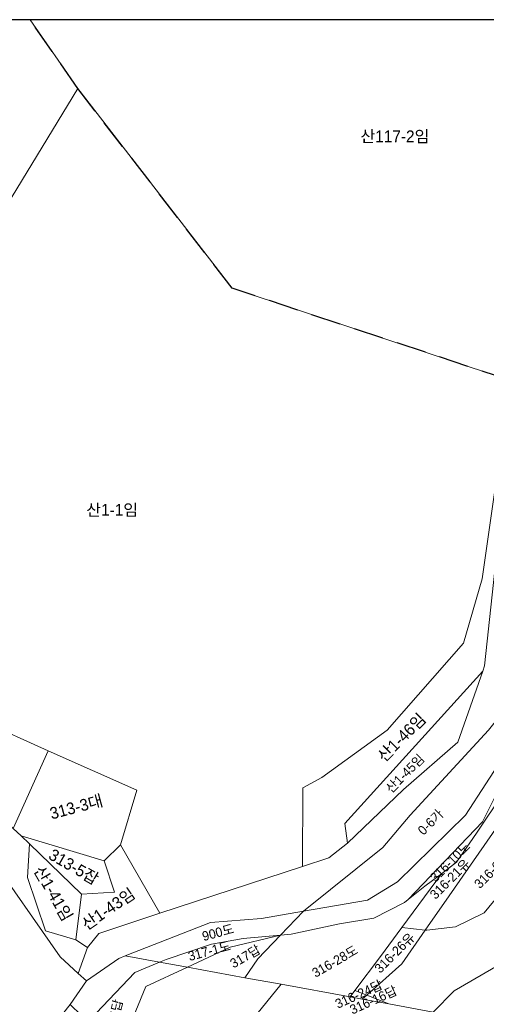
# Model space of a CAD drawing. Header units: metres. Extents: x 183400 to 184400, y 422200 to 427800.
# Tile 209 of 221: x 183982 to 184081, y 427591 to 427800. Entities that reach past the tile are written whole.
import ezdxf
from ezdxf.enums import TextEntityAlignment as Align

# ---------------------------------------------------------------- set-up
doc = ezdxf.new("R2010")
doc.units = ezdxf.units.M
doc.linetypes.add('DASHED2', pattern=[9.525, 6.35, -3.175])
doc.layers.add('동별경계', color=3, linetype='DASHED2')
doc.layers.add('일람표', color=7, linetype='Continuous')
doc.layers.add('지번', color=252, linetype='Continuous', lineweight=5)
doc.layers.add('지적', color=252, linetype='Continuous', lineweight=5)
doc.styles.add('UPM', font='Gulim.ttf')

msp = doc.modelspace()

# ---------------------------------------------------------------- linework, layer by layer
at = {"layer": '동별경계', "linetype": 'DASHED2'}
msp.add_lwpolyline([(184124.38, 427715.58), (184123.64, 427716.24), (184117.67, 427718.55), (184113.9, 427719.62), (184104.83, 427720.44), (184105.9, 427718.74), (184087.06, 427723.04), (184086.04, 427723.33), (184026.91, 427742.92), (183994.06, 427785.38), (183983.97, 427800)], dxfattribs=at)
at = {"layer": '일람표'}
msp.add_lwpolyline([(183600, 427400), (184200, 427400), (184200, 427800), (183600, 427800)], close=True, dxfattribs=at)
at = {"layer": '지적', "linetype": 'Continuous'}
for points in [[(183886.34, 427800), (183907.45, 427754.04), (183934.58, 427721.84), (183957.58, 427736.21), (183968.38, 427741.39), (183973.47, 427751.62), (183994.06, 427785.38), (183983.97, 427800)], [(183983.97, 427800), (183994.06, 427785.38), (184026.91, 427742.92), (184086.04, 427723.33), (184087.06, 427723.04), (184105.9, 427718.74), (184104.83, 427720.44), (184104.48, 427721.6), (184101.22, 427727.19), (184100.07, 427729.73), (184098.33, 427735.01), (184096.01, 427753.7), (184093.74, 427754.93), (184093.99, 427768.82), (184099.81, 427789.51), (184100.69, 427797.92), (184100.39, 427800)], [(183973.61, 427650.98), (183987.78, 427644.66), (184006.63, 427636.3), (184003.14, 427624.64), (184011.52, 427610.11), (184041.81, 427620.06), (184041.91, 427636.74), (184045.96, 427638.93), (184059.82, 427649.02), (184076.04, 427667.53), (184080.03, 427681.21), (184086.04, 427723.33), (184026.91, 427742.92), (183994.06, 427785.38), (183973.47, 427751.62)], [(184087.06, 427723.04), (184080.53, 427662.7), (184080.14, 427661.57), (184074.88, 427646.46), (184063.28, 427636.42), (184051.39, 427625.04), (184047.44, 427621.91), (184041.81, 427620.06), (184011.52, 427610.11), (183998.52, 427605.83), (183996.14, 427602.84), (183994.16, 427597.33), (183995.93, 427595.72), (184002.78, 427600.51), (184004.14, 427601.05), (184022.28, 427608.14), (184033.13, 427609), (184042.07, 427610.55), (184058.9, 427624.11), (184064.73, 427630.93), (184081.36, 427648.99)], [(184086.04, 427723.33), (184080.03, 427681.21), (184076.04, 427667.53), (184059.82, 427649.02), (184045.96, 427638.93), (184041.91, 427636.74), (184041.81, 427620.06), (184047.44, 427621.91), (184051.39, 427625.04), (184050.82, 427629.22), (184080.14, 427661.57), (184080.53, 427662.7), (184087.06, 427723.04), (184086.04, 427723.33)], [(184127.51, 427709.79), (184133.71, 427700.38), (184135.4, 427697.31), (184138.28, 427690.4), (184132.98, 427673.49), (184129.8, 427659.94), (184119.54, 427640.89), (184097.81, 427617.35), (184084.2, 427599.49), (184074.04, 427593.65), (184069.6, 427589.12)], [(184099.17, 427671.35), (184081.36, 427648.99), (184064.73, 427630.93), (184058.9, 427624.11), (184042.07, 427610.55), (184055.62, 427612.91), (184062.04, 427616.77), (184076.48, 427630.97), (184085.14, 427644.24), (184089.7, 427655.17), (184099.17, 427671.35)], [(184080.14, 427661.57), (184050.82, 427629.22), (184051.39, 427625.04), (184063.28, 427636.42), (184074.88, 427646.46), (184080.14, 427661.57)], [(183973.61, 427650.98), (183968.14, 427634.91), (183972.97, 427634.82), (183980.36, 427628.1), (183987.78, 427644.66), (183973.61, 427650.98)], [(183987.78, 427644.66), (183980.36, 427628.1), (183982.06, 427626.56), (183999.68, 427621.24), (184003.14, 427624.64), (184006.63, 427636.3), (183987.78, 427644.66)], [(184085.14, 427644.24), (184076.48, 427630.97), (184062.04, 427616.77), (184055.62, 427612.91), (184042.07, 427610.55), (184037.17, 427605.48), (184039.41, 427605.7), (184049.68, 427607.83), (184056.98, 427609.1), (184063.5, 427612.42), (184064.27, 427613.05), (184080.08, 427629.56), (184083.41, 427636.22)], [(183963.23, 427636.31), (183935.89, 427634.69), (183949.99, 427615.53), (183953.51, 427606.89), (183957.35, 427596.42), (183962.65, 427588.45), (183969.06, 427583.04), (183973.93, 427576.06), (183978.51, 427571.61), (183979.42, 427570.73), (183979.94, 427571.51), (183982.65, 427575.59), (183987.58, 427584.53), (183992.43, 427590.69), (183995.93, 427595.72), (183994.16, 427597.33), (183990.3, 427600.84), (183974.78, 427623.09), (183964.96, 427634.55), (183964.93, 427634.58), (183963.23, 427636.31)], [(183968.14, 427634.91), (183964.93, 427634.58), (183964.96, 427634.55), (183974.78, 427623.09), (183990.3, 427600.84), (183994.16, 427597.33), (183996.14, 427602.84), (183993.66, 427604.46), (183987.2, 427606.38), (183983.39, 427617.68), (183983.84, 427624.85), (183982.06, 427626.56), (183980.36, 427628.1), (183972.97, 427634.82), (183968.14, 427634.91)], [(184084.56, 427635.72), (184078.84, 427627.14), (184074.53, 427620.94), (184071.4, 427618.49), (184062.92, 427607.1), (184067.88, 427606.55), (184072.99, 427613.78), (184083.38, 427628.7), (184087.39, 427634.46), (184084.56, 427635.72)], [(184083.41, 427636.22), (184080.08, 427629.56), (184064.27, 427613.05), (184067.81, 427615.88), (184071.4, 427618.49), (184074.53, 427620.94), (184078.84, 427627.14), (184084.56, 427635.72), (184083.41, 427636.22)], [(184087.39, 427634.46), (184083.38, 427628.7), (184072.99, 427613.78), (184067.88, 427606.55), (184068.29, 427606.51), (184074.32, 427607.23), (184080.42, 427610.2), (184090.76, 427622.71), (184092.5, 427624.87), (184096.77, 427630.13), (184087.39, 427634.46)], [(183982.06, 427626.56), (183983.84, 427624.85), (183994.88, 427614.2), (184001.91, 427614.62), (183999.68, 427621.24), (183982.06, 427626.56)], [(183983.84, 427624.85), (183983.39, 427617.68), (183987.2, 427606.38), (183993.66, 427604.46), (183994.88, 427614.2), (183983.84, 427624.85)], [(184003.14, 427624.64), (183999.68, 427621.24), (184001.91, 427614.62), (183994.88, 427614.2), (183993.66, 427604.46), (183996.14, 427602.84), (183998.52, 427605.83), (184011.52, 427610.11), (184003.14, 427624.64)], [(184090.76, 427622.71), (184080.42, 427610.2), (184074.32, 427607.23), (184068.29, 427606.51), (184067.88, 427606.55), (184062.93, 427599.39), (184055.48, 427592.71), (184060.15, 427590.84), (184069.6, 427589.12), (184074.04, 427593.65), (184084.2, 427599.49)], [(184071.4, 427618.49), (184067.81, 427615.88), (184064.27, 427613.05), (184063.5, 427612.42), (184056.98, 427609.1), (184049.68, 427607.83), (184039.41, 427605.7), (184037.17, 427605.48), (184032.31, 427600.44), (184029.6, 427596.42), (184037.27, 427595.02), (184051.97, 427592.34), (184052.99, 427593.71), (184058.38, 427600.91), (184062.92, 427607.1), (184071.4, 427618.49)], [(184042.07, 427610.55), (184033.13, 427609), (184022.28, 427608.14), (184004.14, 427601.05), (184011.43, 427599.72), (184012.86, 427600.31), (184022.52, 427603.51), (184029.2, 427604.72), (184037.17, 427605.48), (184042.07, 427610.55)], [(184037.17, 427605.48), (184029.2, 427604.72), (184022.52, 427603.51), (184012.86, 427600.31), (184011.43, 427599.72), (184017.37, 427598.64), (184026.47, 427602.91), (184037.17, 427605.48)], [(184037.17, 427605.48), (184026.47, 427602.91), (184017.37, 427598.64), (184029.6, 427596.42), (184032.31, 427600.44), (184037.17, 427605.48)], [(184062.92, 427607.1), (184058.38, 427600.91), (184052.99, 427593.71), (184055.48, 427592.71), (184062.93, 427599.39), (184067.88, 427606.55), (184062.92, 427607.1)], [(184004.14, 427601.05), (184002.78, 427600.51), (183995.93, 427595.72), (183992.43, 427590.69), (183994.77, 427588.48), (183992.14, 427574.4), (183991.84, 427570.09), (183995.2, 427569.7), (183995.6, 427574.82), (183996.96, 427585.14), (183997.97, 427588.89), (184006.19, 427597.53), (184011.43, 427599.72), (184004.14, 427601.05)], [(184011.43, 427599.72), (184006.19, 427597.53), (183997.97, 427588.89), (183996.96, 427585.14), (183995.6, 427574.82), (183995.2, 427569.7), (184001.3, 427568.97), (184002.01, 427578.69), (184004.31, 427584.24), (184008.57, 427594.52), (184017.37, 427598.64), (184011.43, 427599.72)], [(184017.37, 427598.64), (184008.57, 427594.52), (184004.31, 427584.24), (184002.01, 427578.69), (184001.3, 427568.97), (184005.99, 427568.08), (184011.59, 427567.08), (184015.12, 427572.71), (184029.11, 427584.95), (184037.27, 427595.02), (184029.6, 427596.42), (184017.37, 427598.64)], [(184037.27, 427595.02), (184029.11, 427584.95), (184015.12, 427572.71), (184011.59, 427567.08), (184030.05, 427563.74), (184039.5, 427562.05), (184053.94, 427574.41), (184064.14, 427584.58), (184068.07, 427587.55), (184069.6, 427589.12), (184060.15, 427590.84), (184054.55, 427591.87), (184051.97, 427592.34), (184037.27, 427595.02)], [(184052.99, 427593.71), (184051.97, 427592.34), (184054.55, 427591.87), (184055.48, 427592.71), (184052.99, 427593.71)], [(184055.48, 427592.71), (184054.55, 427591.87), (184060.15, 427590.84), (184055.48, 427592.71)]]:
    msp.add_lwpolyline(points, dxfattribs=at)

# ---------------------------------------------------------------- texts
at = {"layer": '지번', "style": 'UPM'}
for s, p in [('산117-2임', (184061.47, 427775.22)), ('산1-1임', (184001.38, 427695.83))]:
    msp.add_text(s, height=2.5, dxfattribs=at).set_placement(p, align=Align.MIDDLE_CENTER)
for s, height, rotation, p in [('산1-46임', 2.5, 45, (184062.87, 427647.47)), ('산1-45임', 2, 45, (184063.6, 427639.81)), ('313-3대', 2.5, 15, (183993.76, 427632.72)), ('0-6가', 2, 45, (184069.06, 427629.49)), ('316-10도', 2, 45, (184073.2, 427621.06)), ('313-5잡', 2.5, 330, (183993.24, 427620.01)), ('316-6유', 2, 45, (184082.08, 427619.17)), ('산1-41임', 2.5, 300, (183988.9, 427614.33)), ('316-21유', 2, 45, (184073.17, 427617.41)), ('산1-43임', 2.5, 34.45, (184000.54, 427611.04)), ('900도', 2, 15, (184023.88, 427606.04)), ('316-26유', 2, 45, (184061.42, 427601.71)), ('317-1도', 2, 15, (184022.03, 427602.11)), ('317답', 2, 30, (184029.66, 427600.95)), ('316-28도', 2, 30, (184048.72, 427599.9)), ('316-24답', 2, 24.4346, (184053.79, 427592.91)), ('316-16답', 2, 24.373, (184056.9, 427591.68)), ('317-4답', 2, 75, (184001.52, 427587.29))]:
    msp.add_text(s, height=height, rotation=rotation, dxfattribs=at).set_placement(p, align=Align.MIDDLE_CENTER)

doc.saveas('drawing.dxf')
